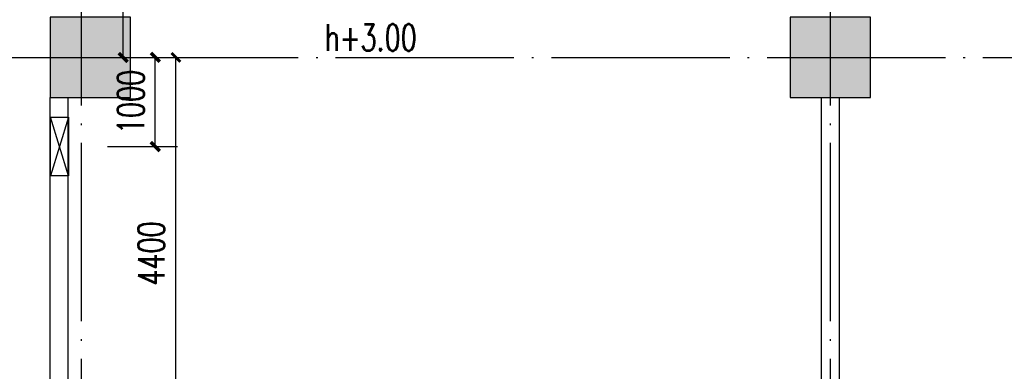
# Model space of a CAD drawing. Extents: x 797781 to 1255204, y 21234 to 1024248.
# Tile 237 of 256: x 904215 to 915258, y 283400 to 287345. Entities that reach past the tile are written whole.
import ezdxf

# ---------------------------------------------------------------- set-up
doc = ezdxf.new("R2010")
doc.units = 0
doc.header["$LTSCALE"] = 1000
doc.header["$MEASUREMENT"] = 0
doc.linetypes.add('230303生产综合楼-平面图_t8$0$DOTE', pattern=[2.42, 2, -0.2, 0.02, -0.2])
for name, color, linetype in [('00泄压阀', 2, 'Continuous'), ('230303生产综合楼-平面图_t8$0$COLUMN', 40, 'Continuous'), ('230303生产综合楼-平面图_t8$0$DOTE', 1, '230303生产综合楼-平面图_t8$0$DOTE'), ('230303生产综合楼-平面图_t8$0$PUB_DIM', 3, 'Continuous'), ('230303生产综合楼-平面图_t8$0$WALL', 40, 'Continuous'), ('A泄压阀', 2, 'Continuous'), ('PUB_DIM', 3, 'Continuous'), ('PUB_HATCH', 8, 'Continuous'), ('PUB_TEXT', 7, 'Continuous')]:
    doc.layers.add(name, color=color, linetype=linetype)
doc.styles.add('230303生产综合楼-平面图_T8$0$_TCH_DIM_T3', font='SIMPLEX', dxfattribs={"width": 0.705882, "bigfont": 'GBCBIG'})
doc.styles.add('_TCH_DIM', font='SIMPLEX', dxfattribs={"bigfont": 'GBCBIG'})
doc.styles.add('_TCH_DIM_T3', font='SIMPLEX', dxfattribs={"width": 0.705882, "bigfont": 'GBCBIG'})
doc.dimstyles.new('230303生产综合楼-平面图_T8$0$_TCH_ARCH&&100', dxfattribs={"dimtxt": 297.5, "dimasz": 100, "dimexe": 250, "dimexo": 300, "dimgap": 126.25, "dimtad": 1, "dimdec": 0, "dimzin": 0, "dimdsep": 46, "dimtxsty": '230303生产综合楼-平面图_T8$0$_TCH_DIM_T3', "dimblk": '230303生产综合楼-平面图_t8$0$_ArchTick', "dimcen": 0.09, "dimclrt": 7, "dimazin": 2, "dimtfac": 1, "dimtdec": 0, "dimtix": 1, "dimtmove": 2, "dimatfit": 3, "dimfxl": 1, "dimtolj": 1, "dimtzin": 0, "dimarcsym": 0})
doc.dimstyles.new('_TCH_ARCH&&100', dxfattribs={"dimtxt": 297.5, "dimasz": 100, "dimexe": 250, "dimexo": 300, "dimgap": 126.25, "dimtad": 1, "dimdec": 0, "dimzin": 0, "dimdsep": 46, "dimtxsty": '_TCH_DIM_T3', "dimblk": 'ARCHTICK', "dimcen": 0.09, "dimclrt": 7, "dimazin": 2, "dimtfac": 1, "dimtdec": 0, "dimtix": 1, "dimtmove": 2, "dimatfit": 3, "dimfxl": 1, "dimtolj": 1, "dimtzin": 0, "dimarcsym": 0})

# ---------------------------------------------------------------- blocks, each defined once
blk = doc.blocks.new('_ArchTick')
at = {"color": 0, "linetype": 'ByBlock', "const_width": 0.4}
blk.add_lwpolyline([(-0.5, -0.5), (0.5, 0.5)], dxfattribs=at)
blk = doc.blocks.new('*D6663')
at = {"layer": 'Defpoints', "color": 0, "transparency": 16777216}
for p in [(643909, 285864), (644727, 285864), (643909, 283864)]:
    blk.add_point(p, dxfattribs=at)
at = {"layer": 'PUB_DIM', "color": 0, "lineweight": -2, "transparency": 16777216}
for p, q in [((644209, 285864), (644977, 285864)), ((644727, 283864), (644727, 285864)), ((644209, 283864), (644977, 283864))]:
    blk.add_line(p, q, dxfattribs=at)
at = {"layer": 'PUB_DIM', "color": 0, "lineweight": -2, "transparency": 16777216, "xscale": 100, "yscale": 100, "zscale": 100}
for p, rotation in [((644727, 285864), 90), ((644727, 283864), 270)]:
    blk.add_blockref('_ArchTick', p, dxfattribs=dict(at, rotation=rotation))
at = {"layer": 'PUB_DIM', "color": 7, "transparency": 16777216, "insert": (644452, 284864), "char_height": 297.5, "attachment_point": 5, "rotation": 90, "style": '_TCH_DIM_T3'}
blk.add_mtext('\\A1;2000', dxfattribs=at)
blk = doc.blocks.new('A$C364970EA')
at = {"layer": '00泄压阀', "color": 2}
for p, q in [((-659.5, 0), (0, 200)), ((0, 0), (-659.5, 200))]:
    blk.add_line(p, q, dxfattribs=at)
blk.add_lwpolyline([(-659.5, 0), (0, 0), (0, 200), (-659.5, 200)], close=True, dxfattribs=at)
blk = doc.blocks.new('泄压阀')
at = {"layer": 'A泄压阀', "color": 2, "rotation": 180}
blk.add_blockref('A$C364970EA', (-320, 100), dxfattribs=at)
blk = doc.blocks.new('*D6566')
at = {"layer": 'Defpoints', "color": 0, "transparency": 16777216}
for p in [(1072954, 288971), (1073790, 288971), (1072954, 287971)]:
    blk.add_point(p, dxfattribs=at)
at = {"layer": 'PUB_DIM', "color": 0, "lineweight": -2, "transparency": 16777216}
for p, q in [((1073254, 288971), (1074040, 288971)), ((1073790, 287971), (1073790, 288971)), ((1073254, 287971), (1074040, 287971))]:
    blk.add_line(p, q, dxfattribs=at)
at = {"layer": 'PUB_DIM', "color": 0, "lineweight": -2, "transparency": 16777216, "xscale": 100, "yscale": 100, "zscale": 100}
for p, rotation in [((1073790, 288971), 90), ((1073790, 287971), 270)]:
    blk.add_blockref('_ArchTick', p, dxfattribs=dict(at, rotation=rotation))
at = {"layer": 'PUB_DIM', "color": 7, "transparency": 16777216, "insert": (1073515, 288471), "char_height": 297.5, "attachment_point": 5, "rotation": 90, "style": '_TCH_DIM_T3'}
blk.add_mtext('\\A1;1000', dxfattribs=at)
blk = doc.blocks.new('230303生产综合楼-平面图_t8$0$_ArchTick')
at = {"color": 0, "linetype": 'ByBlock', "const_width": 0.3}
blk.add_lwpolyline([(-0.5, -0.5), (0.5, 0.5)], dxfattribs=at)
blk = doc.blocks.new('*D5265')
at = {"layer": '230303生产综合楼-平面图_t8$0$PUB_DIM', "color": 0, "lineweight": -2, "transparency": 16777216}
for p, q in [((905558, 286922), (906216, 286922)), ((905966, 282522), (905966, 286922)), ((905558, 282522), (906216, 282522))]:
    blk.add_line(p, q, dxfattribs=at)
at = {"layer": 'Defpoints', "color": 0, "transparency": 16777216}
for p in [(905258, 286922), (905966, 286922), (905258, 282522)]:
    blk.add_point(p, dxfattribs=at)
at = {"layer": '230303生产综合楼-平面图_t8$0$PUB_DIM', "color": 0, "lineweight": -2, "transparency": 16777216, "xscale": 100, "yscale": 100, "zscale": 100}
for p, rotation in [((905966, 286922), 90), ((905966, 282522), 270)]:
    blk.add_blockref('230303生产综合楼-平面图_t8$0$_ArchTick', p, dxfattribs=dict(at, rotation=rotation))
at = {"layer": '230303生产综合楼-平面图_t8$0$PUB_DIM', "color": 7, "transparency": 16777216, "insert": (905691, 284722), "char_height": 297.5, "attachment_point": 5, "rotation": 90, "style": '230303生产综合楼-平面图_T8$0$_TCH_DIM_T3'}
blk.add_mtext('\\A1;4400', dxfattribs=at)
blk = doc.blocks.new('_FZH')
blk.add_lwpolyline([(-0.5, -0.5), (0.5, -0.5), (0.5, 0.5), (-0.5, 0.5)], close=True)
at = {"layer": 'PUB_HATCH'}
blk.add_solid([(-0.5, -0.5), (0.5, -0.5), (-0.5, 0.5), (0.5, 0.5)], dxfattribs=at)
blk = doc.blocks.new('2FND22')
at = {"layer": 'PUB_TEXT', "style": '_TCH_DIM', "width": 0.705882}
blk.add_text('h+3.00', height=297.5, dxfattribs=at).set_placement((646984, 283938.1))
at = {"layer": 'PUB_DIM'}
dim = blk.add_aligned_dim(p1=(643909.1, 283863.9), p2=(643909.1, 285863.9), distance=-817.7, dimstyle='_TCH_ARCH&&100', dxfattribs=at)
dim.commit()
dim.dimension.update_dxf_attribs({"geometry": '*D6663', "text_midpoint": (644451.8, 284863.9)})
blk = doc.blocks.new('2FXYF')
at = {"layer": 'A泄压阀', "color": 8, "xscale": -1, "rotation": 270}
blk.add_blockref('泄压阀', (1072715.5, 287960.8), dxfattribs=at)
at = {"layer": 'PUB_DIM'}
dim = blk.add_aligned_dim(p1=(1072953.9, 287970.6), p2=(1072953.9, 288970.6), distance=-836.3, dimstyle='_TCH_ARCH&&100', dxfattribs=at)
dim.commit()
dim.dimension.update_dxf_attribs({"geometry": '*D6566', "text_midpoint": (1073515.2, 288470.6)})

msp = doc.modelspace()

# ---------------------------------------------------------------- linework, layer by layer
at = {"layer": '230303生产综合楼-平面图_t8$0$DOTE'}
for p, q in [((904908, 267021.6), (904908, 298621.6)), ((913308, 267021.6), (913308, 298621.6)), ((895658, 286921.6), (989908, 286921.6))]:
    msp.add_line(p, q, dxfattribs=at)
at = {"layer": '230303生产综合楼-平面图_t8$0$WALL'}
for p, q in [((904558, 282421.6), (904558, 286471.6)), ((904758, 282521.6), (904758, 286471.6)), ((913208, 281721.6), (913208, 286471.6)), ((913408, 281621.6), (913408, 286471.6))]:
    msp.add_line(p, q, dxfattribs=at)

# ---------------------------------------------------------------- block references
for name, p in [('2FND22', (260648.9, 3057.7)), ('2FXYF', (-168054.6, -2049))]:
    msp.add_blockref(name, p)
at = {"layer": '230303生产综合楼-平面图_t8$0$COLUMN', "xscale": 900, "yscale": 900, "zscale": 900, "rotation": 270}
for p in [(905008, 286921.6), (913308, 286921.6)]:
    msp.add_blockref('_FZH', p, dxfattribs=at)

# ---------------------------------------------------------------- dimensions: what is measured, and where the dimension line sits
at = {"layer": '230303生产综合楼-平面图_t8$0$PUB_DIM'}
dim = msp.add_aligned_dim(p1=(905258, 282521.6), p2=(905258, 286921.6), distance=-707.7, dimstyle='230303生产综合楼-平面图_T8$0$_TCH_ARCH&&100', dxfattribs=at)
dim.commit()
dim.dimension.update_dxf_attribs({"geometry": '*D5265', "text_midpoint": (905690.7, 284721.6)})

doc.saveas('drawing.dxf')
